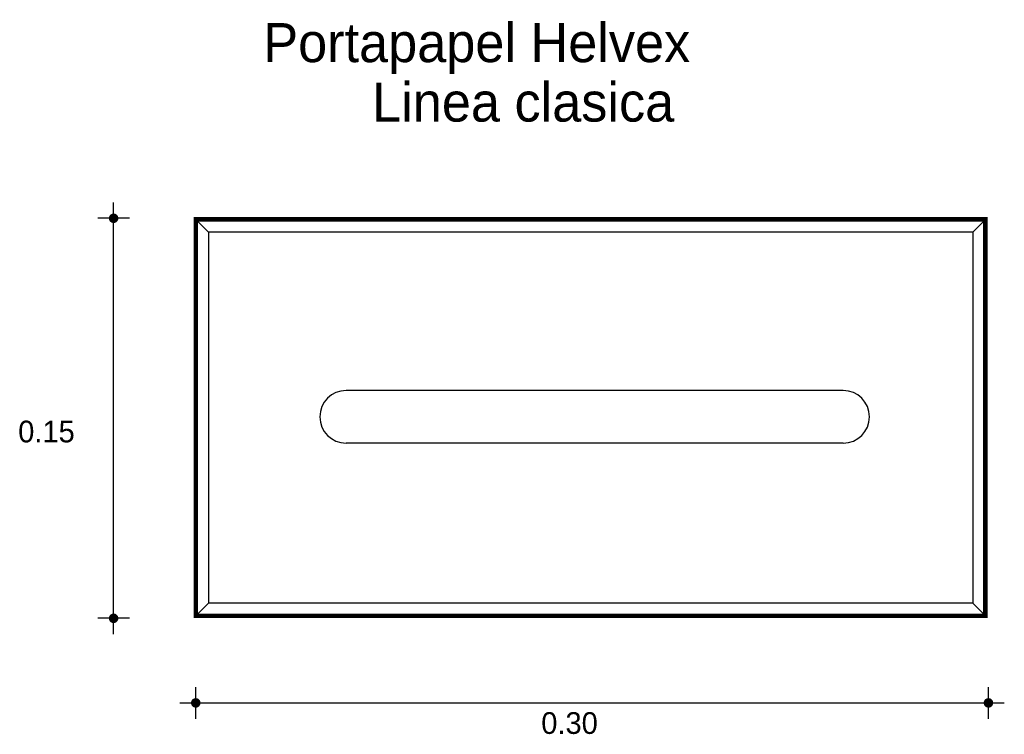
# Model space of a CAD drawing. Extents: x 2.775 to 3.15, y -0.923 to -0.651.
import ezdxf

# ---------------------------------------------------------------- set-up
doc = ezdxf.new("R2010")
doc.units = 0
doc.header["$MEASUREMENT"] = 0
for name, color, linetype in [('BORDE', 2, 'CONTINUOUS'), ('COTAS', 6, 'CONTINUOUS'), ('DIBUJO', 5, 'CONTINUOUS'), ('TEXTO', 4, 'CONTINUOUS')]:
    doc.layers.add(name, color=color, linetype=linetype)

msp = doc.modelspace()

# ---------------------------------------------------------------- linework, layer by layer
at = {"layer": 'BORDE', "const_width": 0.00173}
msp.add_lwpolyline([(3.14261, -0.72682), (2.84203, -0.72682), (2.84203, -0.87764), (3.14261, -0.87764)], close=True, dxfattribs=at)
at = {"layer": 'COTAS'}
for p, q in [((2.8107, -0.88466), (2.8107, -0.72034)), ((2.81674, -0.72638), (2.80466, -0.72638)), ((2.81674, -0.87861), (2.80466, -0.87861)), ((2.84199, -0.91684), (2.84199, -0.90475)), ((3.14375, -0.91684), (3.14375, -0.90475)), ((2.83594, -0.91079), (3.14979, -0.91079))]:
    msp.add_line(p, q, dxfattribs=at)
at = {"layer": 'COTAS', "const_width": 0.00181}
for points in [[(2.8107, -0.72729, 1), (2.8107, -0.72548, 1)], [(2.8107, -0.87952, 1), (2.8107, -0.8777, 1)], [(2.84108, -0.91079, 1), (2.84289, -0.91079, 1)], [(3.14284, -0.91079, 1), (3.14466, -0.91079, 1)]]:
    msp.add_lwpolyline(points, format="xyb", close=True, dxfattribs=at)
at = {"layer": 'DIBUJO'}
for p, q in [((3.14261, -0.72682), (2.84203, -0.72682)), ((2.84203, -0.72682), (2.84203, -0.87764)), ((2.84203, -0.72682), (2.84683, -0.73163)), ((3.14261, -0.72682), (3.13781, -0.73163)), ((3.14261, -0.72682), (3.14261, -0.87764)), ((3.13781, -0.73163), (2.84683, -0.73163)), ((2.84683, -0.73163), (2.84683, -0.87284)), ((3.13781, -0.73163), (3.13781, -0.87284)), ((3.08843, -0.79191), (2.89923, -0.79191)), ((3.08843, -0.81193), (2.89923, -0.81193)), ((2.84683, -0.87284), (2.84203, -0.87764)), ((3.13781, -0.87284), (2.84683, -0.87284)), ((3.13781, -0.87284), (3.14261, -0.87764)), ((3.14261, -0.87764), (2.84203, -0.87764))]:
    msp.add_line(p, q, dxfattribs=at)
for centre, start, end in [((2.89923, -0.80192), 90, 270), ((3.08843, -0.80192), 270, 90)]:
    msp.add_arc(centre, 0.01001, start, end, dxfattribs=at)

# ---------------------------------------------------------------- texts
at = {"layer": 'COTAS'}
for s, p in [('0.15', (2.77439, -0.81167)), ('0.30', (2.97352, -0.92259))]:
    msp.add_text(s, height=0.008269, dxfattribs=at).set_placement(p)
at = {"layer": 'TEXTO'}
for s, p in [('Portapapel Helvex', (2.86769, -0.66699)), ('Linea clasica', (2.90913, -0.68961))]:
    msp.add_text(s, height=0.0148739, dxfattribs=at).set_placement(p)

doc.saveas('drawing.dxf')
